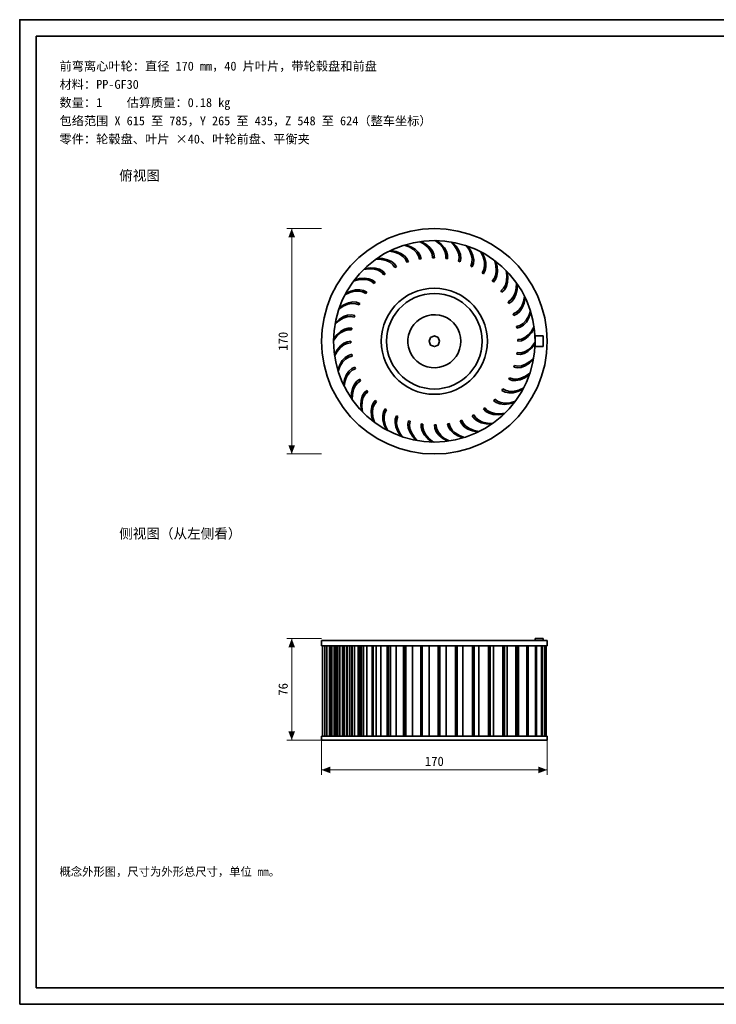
# Model space of a CAD drawing. Header units: millimetres. Extents: x 0 to 420, y 0 to 297.
# Tile 1 of 3: x 0 to 210, y 0 to 297. Entities that reach past the tile are written whole.
import ezdxf
from ezdxf.enums import TextEntityAlignment as Align

# ---------------------------------------------------------------- set-up
doc = ezdxf.new("R2010")
doc.units = ezdxf.units.MM
for name, color, linetype, lineweight, true_color in [('DIM', 7, 'Continuous', 18, 0x1e5aa0), ('FRAME', 7, 'Continuous', 35, 0x3c3c3c), ('OUTLINE', 7, 'Continuous', 35, 0x141414), ('TEXT', 7, 'Continuous', 18, 0x141414)]:
    doc.layers.add(name, color=color, linetype=linetype, lineweight=lineweight, true_color=true_color)
doc.styles.add('ZH', font='simsun.ttc')

msp = doc.modelspace()

# ---------------------------------------------------------------- hatches: boundary and pattern name
at = {"layer": 'DIM'}
for points in [[(82, 234), (81.01, 231.4), (82.99, 231.4)], [(82, 166), (82.99, 168.6), (81.01, 168.6)], [(82, 110.3), (81.01, 107.7), (82.99, 107.7)], [(82, 79.7), (82.99, 82.3), (81.01, 82.3)], [(91, 70.7), (93.6, 69.71), (93.6, 71.69)], [(159, 70.7), (156.4, 71.69), (156.4, 69.71)]]:
    msp.add_hatch(color=7, dxfattribs=at).paths.add_polyline_path(points)

# ---------------------------------------------------------------- linework, layer by layer
for points in [[(91, 234), (80.5, 234)], [(82, 166), (82, 234)], [(91, 166), (80.5, 166)], [(91, 110.3), (80.5, 110.3)], [(82, 79.7), (82, 110.3)], [(91, 79.7), (80.5, 79.7)], [(91, 79.7), (91, 69.2)], [(159, 79.7), (159, 69.2)], [(91, 70.7), (159, 70.7)]]:
    msp.add_lwpolyline(points, dxfattribs=at)
at = {"layer": 'FRAME'}
for points in [[(0, 0), (420, 0), (420, 297), (0, 297)], [(5, 5), (415, 5), (415, 292), (5, 292)]]:
    msp.add_lwpolyline(points, close=True, dxfattribs=at)
at = {"layer": 'OUTLINE'}
for points in [[(159, 200), (158.81, 203.55), (158.26, 207.07), (157.34, 210.51), (156.06, 213.83), (154.44, 217), (152.51, 219.98), (150.27, 222.75), (147.75, 225.27), (144.98, 227.51), (142, 229.44), (138.83, 231.06), (135.51, 232.34), (132.07, 233.26), (128.55, 233.81), (125, 234), (121.45, 233.81), (117.93, 233.26), (114.49, 232.34), (111.17, 231.06), (108, 229.44), (105.02, 227.51), (102.25, 225.27), (99.73, 222.75), (97.49, 219.98), (95.56, 217), (93.94, 213.83), (92.66, 210.51), (91.74, 207.07), (91.19, 203.55), (91, 200), (91.19, 196.45), (91.74, 192.93), (92.66, 189.49), (93.94, 186.17), (95.56, 183), (97.49, 180.02), (99.73, 177.25), (102.25, 174.73), (105.02, 172.49), (108, 170.56), (111.17, 168.94), (114.49, 167.66), (117.93, 166.74), (121.45, 166.19), (125, 166), (128.55, 166.19), (132.07, 166.74), (135.51, 167.66), (138.83, 168.94), (142, 170.56), (144.98, 172.49), (147.75, 174.73), (150.27, 177.25), (152.51, 180.02), (154.44, 183), (156.06, 186.17), (157.34, 189.49), (158.26, 192.93), (158.81, 196.45), (159, 200)], [(155.4, 200), (155.23, 203.18), (154.74, 206.32), (153.91, 209.39), (152.77, 212.36), (151.33, 215.2), (149.59, 217.87), (147.59, 220.34), (145.34, 222.59), (142.87, 224.59), (140.2, 226.33), (137.36, 227.77), (134.39, 228.91), (131.32, 229.74), (128.18, 230.23), (125, 230.4), (121.82, 230.23), (118.68, 229.74), (115.61, 228.91), (112.64, 227.77), (109.8, 226.33), (107.13, 224.59), (104.66, 222.59), (102.41, 220.34), (100.41, 217.87), (98.67, 215.2), (97.23, 212.36), (96.09, 209.39), (95.26, 206.32), (94.77, 203.18), (94.6, 200), (94.77, 196.82), (95.26, 193.68), (96.09, 190.61), (97.23, 187.64), (98.67, 184.8), (100.41, 182.13), (102.41, 179.66), (104.66, 177.41), (107.13, 175.41), (109.8, 173.67), (112.64, 172.23), (115.61, 171.09), (118.68, 170.26), (121.82, 169.77), (125, 169.6), (128.18, 169.77), (131.32, 170.26), (134.39, 171.09), (137.36, 172.23), (140.2, 173.67), (142.87, 175.41), (145.34, 177.41), (147.59, 179.66), (149.59, 182.13), (151.33, 184.8), (152.77, 187.64), (153.91, 190.61), (154.74, 193.68), (155.23, 196.82), (155.4, 200)], [(115.87, 229), (117.37, 228.45)], [(117.89, 228.53), (116.27, 229.12)], [(120.52, 230.07), (121.92, 229.29)], [(122.44, 229.29), (120.93, 230.13)], [(121.92, 229.29), (123.09, 228.32)], [(123.61, 228.32), (122.44, 229.29)], [(125.28, 230.4), (126.54, 229.41)], [(127.05, 229.33), (125.7, 230.39)], [(126.54, 229.41), (127.54, 228.27)], [(128.06, 228.18), (127.05, 229.33)], [(130.03, 229.98), (131.12, 228.81)], [(131.61, 228.65), (130.44, 229.91)], [(131.12, 228.81), (131.93, 227.52)], [(134.66, 228.83), (135.55, 227.5)], [(111.45, 227.21), (113.02, 226.9)], [(113.51, 227.06), (111.82, 227.4)], [(113.02, 226.9), (114.43, 226.34)], [(114.93, 226.5), (113.51, 227.06)], [(114.43, 226.34), (115.5, 225.61)], [(116, 225.77), (114.93, 226.5)], [(116.75, 224.92), (116, 225.77)], [(117.37, 228.45), (118.68, 227.67)], [(119.2, 227.75), (117.89, 228.53)], [(118.68, 227.67), (119.63, 226.78)], [(120.14, 226.86), (119.2, 227.75)], [(119.63, 226.78), (120.24, 225.82)], [(120.75, 225.9), (120.14, 226.86)], [(120.24, 225.82), (120.54, 224.81)], [(121.06, 224.89), (120.75, 225.9)], [(123.09, 228.32), (123.88, 227.29)], [(124.4, 227.29), (123.61, 228.32)], [(123.88, 227.29), (124.34, 226.25)], [(124.34, 226.25), (124.48, 225.2)], [(124.86, 226.25), (124.4, 227.29)], [(125, 225.2), (124.86, 226.25)], [(127.54, 228.27), (128.17, 227.13)], [(128.68, 227.05), (128.06, 228.18)], [(128.17, 227.13), (128.45, 226.03)], [(128.45, 226.03), (128.43, 224.97)], [(128.96, 225.95), (128.68, 227.05)], [(128.94, 224.89), (128.96, 225.95)], [(132.43, 227.36), (131.61, 228.65)], [(131.93, 227.52), (132.37, 226.3)], [(132.37, 226.3), (132.48, 225.17)], [(132.87, 226.14), (132.43, 227.36)], [(132.98, 225.01), (132.87, 226.14)], [(136.01, 227.26), (135.05, 228.69)], [(135.55, 227.5), (136.15, 226.1)], [(136.62, 225.86), (136.01, 227.26)], [(136.15, 226.1), (136.4, 224.83)], [(136.86, 224.59), (136.62, 225.86)], [(139.05, 226.96), (139.72, 225.51)], [(140.14, 225.2), (139.42, 226.76)], [(107.36, 224.76), (108.96, 224.7)], [(109.42, 224.93), (107.7, 225)], [(108.96, 224.7), (110.44, 224.36)], [(110.91, 224.6), (109.42, 224.93)], [(110.44, 224.36), (111.62, 223.81)], [(112.08, 224.05), (110.91, 224.6)], [(111.62, 223.81), (112.49, 223.09)], [(112.96, 223.32), (112.08, 224.05)], [(112.49, 223.09), (113.1, 222.22)], [(113.56, 222.45), (112.96, 223.32)], [(115.5, 225.61), (116.26, 224.76)], [(116.26, 224.76), (116.72, 223.81)], [(116.72, 223.81), (117.21, 223.97)], [(117.21, 223.97), (116.75, 224.92)], [(120.54, 224.81), (121.06, 224.89)], [(124.48, 225.2), (125, 225.2)], [(128.43, 224.97), (128.94, 224.89)], [(132.48, 225.17), (132.29, 224.13)], [(132.29, 224.13), (132.79, 223.97)], [(132.79, 223.97), (132.98, 225.01)], [(136.33, 223.69), (135.98, 222.69)], [(136.4, 224.83), (136.33, 223.69)], [(136.44, 222.45), (136.79, 223.45)], [(136.79, 223.45), (136.86, 224.59)], [(139.72, 225.51), (140.1, 224.03)], [(140.1, 224.03), (140.14, 222.74)], [(140.52, 223.73), (140.14, 225.2)], [(140.56, 222.43), (140.52, 223.73)], [(143.09, 224.43), (143.53, 222.89)], [(143.9, 222.52), (143.43, 224.18)], [(143.53, 222.89), (143.67, 221.37)], [(103.7, 221.69), (105.29, 221.88)], [(105.71, 222.19), (104, 221.98)], [(105.29, 221.88), (106.81, 221.78)], [(107.23, 222.09), (105.71, 222.19)], [(106.81, 221.78), (108.05, 221.43)], [(108.48, 221.73), (107.23, 222.09)], [(108.05, 221.43), (109.03, 220.85)], [(109.46, 221.15), (108.48, 221.73)], [(109.03, 220.85), (109.77, 220.08)], [(110.19, 220.39), (109.46, 221.15)], [(109.77, 220.08), (110.19, 220.39)], [(113.1, 222.22), (113.56, 222.45)], [(135.98, 222.69), (136.44, 222.45)], [(139.89, 221.63), (139.39, 220.69)], [(139.39, 220.69), (139.81, 220.39)], [(139.81, 220.39), (140.31, 221.32)], [(140.14, 222.74), (139.89, 221.63)], [(140.31, 221.32), (140.56, 222.43)], [(143.51, 220.09), (143.09, 219.03)], [(143.67, 221.37), (143.51, 220.09)], [(143.88, 219.72), (144.04, 221.01)], [(144.04, 221.01), (143.9, 222.52)], [(146.69, 221.3), (146.88, 219.71)], [(147.19, 219.29), (146.98, 221)], [(100.57, 218.09), (102.11, 218.53)], [(102.48, 218.9), (100.82, 218.43)], [(102.11, 218.53), (103.63, 218.67)], [(103.99, 219.04), (102.48, 218.9)], [(103.63, 218.67), (104.91, 218.51)], [(105.28, 218.88), (103.99, 219.04)], [(104.91, 218.51), (105.97, 218.09)], [(106.34, 218.46), (105.28, 218.88)], [(105.97, 218.09), (106.81, 217.45)], [(107.18, 217.82), (106.34, 218.46)], [(106.81, 217.45), (107.18, 217.82)], [(143.09, 219.03), (142.45, 218.19)], [(142.45, 218.19), (142.82, 217.82)], [(142.82, 217.82), (143.46, 218.66)], [(143.46, 218.66), (143.88, 219.72)], [(146.43, 216.95), (145.85, 215.97)], [(146.78, 218.19), (146.43, 216.95)], [(146.73, 216.52), (147.09, 217.77)], [(146.88, 219.71), (146.78, 218.19)], [(147.09, 217.77), (147.19, 219.29)], [(149.76, 217.64), (149.7, 216.04)], [(149.93, 215.58), (150, 217.3)], [(98.04, 214.05), (99.49, 214.72)], [(99.8, 215.14), (98.24, 214.42)], [(99.49, 214.72), (100.97, 215.1)], [(101.27, 215.52), (99.8, 215.14)], [(100.97, 215.1), (102.26, 215.14)], [(102.57, 215.56), (101.27, 215.52)], [(102.26, 215.14), (103.37, 214.89)], [(103.68, 215.31), (102.57, 215.56)], [(103.37, 214.89), (104.31, 214.39)], [(104.61, 214.81), (103.68, 215.31)], [(104.31, 214.39), (104.61, 214.81)], [(141, 200), (140.91, 201.67), (140.65, 203.33), (140.22, 204.94), (139.62, 206.51), (138.86, 208), (137.94, 209.4), (136.89, 210.71), (135.71, 211.89), (134.4, 212.94), (133, 213.86), (131.51, 214.62), (129.94, 215.22), (128.33, 215.65), (126.67, 215.91), (125, 216), (123.33, 215.91), (121.67, 215.65), (120.06, 215.22), (118.49, 214.62), (117, 213.86), (115.6, 212.94), (114.29, 211.89), (113.11, 210.71), (112.06, 209.4), (111.14, 208), (110.38, 206.51), (109.78, 204.94), (109.35, 203.33), (109.09, 201.67), (109, 200), (109.09, 198.33), (109.35, 196.67), (109.78, 195.06), (110.38, 193.49), (111.14, 192), (112.06, 190.6), (113.11, 189.29), (114.29, 188.11), (115.6, 187.06), (117, 186.14), (118.49, 185.38), (120.06, 184.78), (121.67, 184.35), (123.33, 184.09), (125, 184), (126.67, 184.09), (128.33, 184.35), (129.94, 184.78), (131.51, 185.38), (133, 186.14), (134.4, 187.06), (135.71, 188.11), (136.89, 189.29), (137.94, 190.6), (138.86, 192), (139.62, 193.49), (140.22, 195.06), (140.65, 196.67), (140.91, 198.33), (141, 200)], [(139.4, 200), (139.32, 201.51), (139.09, 202.99), (138.7, 204.45), (138.16, 205.86), (137.47, 207.2), (136.65, 208.46), (135.7, 209.64), (134.64, 210.7), (133.46, 211.65), (132.2, 212.47), (130.86, 213.16), (129.45, 213.7), (127.99, 214.09), (126.51, 214.32), (125, 214.4), (123.49, 214.32), (122.01, 214.09), (120.55, 213.7), (119.14, 213.16), (117.8, 212.47), (116.54, 211.65), (115.36, 210.7), (114.3, 209.64), (113.35, 208.46), (112.53, 207.2), (111.84, 205.86), (111.3, 204.45), (110.91, 202.99), (110.68, 201.51), (110.6, 200), (110.68, 198.49), (110.91, 197.01), (111.3, 195.55), (111.84, 194.14), (112.53, 192.8), (113.35, 191.54), (114.3, 190.36), (115.36, 189.3), (116.54, 188.35), (117.8, 187.53), (119.14, 186.84), (120.55, 186.3), (122.01, 185.91), (123.49, 185.68), (125, 185.6), (126.51, 185.68), (127.99, 185.91), (129.45, 186.3), (130.86, 186.84), (132.2, 187.53), (133.46, 188.35), (134.64, 189.3), (135.7, 190.36), (136.65, 191.54), (137.47, 192.8), (138.16, 194.14), (138.7, 195.55), (139.09, 197.01), (139.32, 198.49), (139.4, 200)], [(145.85, 215.97), (145.08, 215.23)], [(145.08, 215.23), (145.39, 214.81)], [(145.39, 214.81), (146.15, 215.54)], [(146.15, 215.54), (146.73, 216.52)], [(149.36, 214.56), (148.81, 213.38)], [(149.05, 212.92), (149.6, 214.09)], [(149.7, 216.04), (149.36, 214.56)], [(149.6, 214.09), (149.93, 215.58)], [(97.74, 211.01), (96.31, 210.05)], [(97.5, 210.55), (98.9, 211.15)], [(99.14, 211.62), (97.74, 211.01)], [(98.9, 211.15), (100.17, 211.4)], [(100.41, 211.86), (99.14, 211.62)], [(100.17, 211.4), (101.31, 211.33)], [(101.55, 211.79), (100.41, 211.86)], [(101.31, 211.33), (102.31, 210.98)], [(102.55, 211.44), (101.55, 211.79)], [(102.31, 210.98), (102.55, 211.44)], [(148.09, 212.51), (147.22, 211.9)], [(147.22, 211.9), (147.45, 211.44)], [(147.45, 211.44), (148.32, 212.04)], [(148.81, 213.38), (148.09, 212.51)], [(148.32, 212.04), (149.05, 212.92)], [(151.9, 211.98), (151.34, 210.57)], [(151.5, 210.07), (152.06, 211.49)], [(152.21, 213.55), (151.9, 211.98)], [(152.06, 211.49), (152.4, 213.18)], [(96.17, 209.66), (97.5, 210.55)], [(99.99, 207.98), (98.86, 207.87)], [(101.03, 207.79), (99.99, 207.98)], [(133, 200), (132.91, 201.22), (132.63, 202.41), (132.17, 203.55), (131.54, 204.6), (130.76, 205.55), (129.85, 206.36), (128.82, 207.03), (127.7, 207.53), (126.52, 207.85), (125.31, 207.99), (124.08, 207.95), (122.88, 207.71), (121.73, 207.3), (120.65, 206.71), (119.68, 205.97), (118.83, 205.09), (118.12, 204.09), (117.58, 202.99), (117.21, 201.82), (117.02, 200.61), (117.02, 199.39), (117.21, 198.18), (117.58, 197.01), (118.12, 195.91), (118.83, 194.91), (119.68, 194.03), (120.65, 193.29), (121.73, 192.7), (122.88, 192.29), (124.08, 192.05), (125.31, 192.01), (126.52, 192.15), (127.7, 192.47), (128.82, 192.97), (129.85, 193.64), (130.76, 194.45), (131.54, 195.4), (132.17, 196.45), (132.63, 197.59), (132.91, 198.78), (133, 200)], [(149.76, 208.74), (148.81, 208.28)], [(148.81, 208.28), (148.97, 207.79)], [(148.97, 207.79), (149.92, 208.25)], [(150.61, 209.5), (149.76, 208.74)], [(149.92, 208.25), (150.77, 209)], [(151.34, 210.57), (150.61, 209.5)], [(150.77, 209), (151.5, 210.07)], [(154, 209.13), (153.45, 207.63)], [(153.53, 207.11), (154.12, 208.73)], [(95.02, 205.03), (96.19, 206.12)], [(96.35, 206.61), (95.09, 205.44)], [(96.19, 206.12), (97.48, 206.93)], [(97.64, 207.43), (96.35, 206.61)], [(97.48, 206.93), (98.7, 207.37)], [(98.86, 207.87), (97.64, 207.43)], [(98.7, 207.37), (99.83, 207.48)], [(99.83, 207.48), (100.87, 207.29)], [(100.87, 207.29), (101.03, 207.79)], [(151.78, 205.37), (150.82, 204.76)], [(152.67, 206.32), (151.78, 205.37)], [(151.86, 204.86), (152.75, 205.8)], [(153.45, 207.63), (152.67, 206.32)], [(152.75, 205.8), (153.53, 207.11)], [(95.67, 202.05), (94.61, 200.7)], [(95.59, 201.54), (96.73, 202.54)], [(96.82, 203.06), (95.67, 202.05)], [(96.73, 202.54), (97.87, 203.17)], [(97.95, 203.68), (96.82, 203.06)], [(97.87, 203.17), (98.97, 203.45)], [(99.05, 203.96), (97.95, 203.68)], [(98.97, 203.45), (100.03, 203.43)], [(100.11, 203.94), (99.05, 203.96)], [(100.03, 203.43), (100.11, 203.94)], [(150.82, 204.76), (149.81, 204.46)], [(149.81, 204.46), (149.89, 203.94)], [(149.89, 203.94), (150.9, 204.25)], [(150.9, 204.25), (151.86, 204.86)], [(154.29, 203.08), (153.32, 201.91)], [(153.32, 201.39), (154.29, 202.56)], [(155.07, 204.48), (154.29, 203.08)], [(154.29, 202.56), (155.13, 204.07)], [(94.6, 200.28), (95.59, 201.54)], [(97.71, 199.4), (96.68, 198.61)], [(98.75, 199.86), (97.71, 199.4)], [(97.71, 198.88), (98.75, 199.34)], [(99.8, 200), (98.75, 199.86)], [(98.75, 199.34), (99.8, 199.48)], [(99.8, 199.48), (99.8, 200)], [(126.6, 200), (126.13, 201.13), (125, 201.6), (123.87, 201.13), (123.4, 200), (123.87, 198.87), (125, 198.4), (126.13, 198.87), (126.6, 200)], [(151.25, 200.66), (150.2, 200.52)], [(150.2, 200.52), (150.2, 200)], [(150.2, 200), (151.25, 200.14)], [(152.29, 201.12), (151.25, 200.66)], [(151.25, 200.14), (152.29, 200.6)], [(153.32, 201.91), (152.29, 201.12)], [(152.29, 200.6), (153.32, 201.39)], [(154.33, 197.95), (155.39, 199.3)], [(155.4, 199.72), (154.41, 198.46)], [(155.4, 198.4), (155.4, 201.6)], [(155.4, 201.6), (157.8, 201.6)], [(157.8, 198.4), (157.8, 201.6)], [(95.71, 197.44), (94.87, 195.93)], [(94.93, 195.52), (95.71, 196.92)], [(96.68, 198.61), (95.71, 197.44)], [(95.71, 196.92), (96.68, 198.09)], [(96.68, 198.09), (97.71, 198.88)], [(100.11, 196.06), (99.1, 195.75)], [(100.19, 195.54), (100.11, 196.06)], [(149.97, 196.57), (149.89, 196.06)], [(149.89, 196.06), (150.95, 196.04)], [(151.03, 196.55), (149.97, 196.57)], [(150.95, 196.04), (152.05, 196.32)], [(152.13, 196.83), (151.03, 196.55)], [(152.05, 196.32), (153.18, 196.94)], [(153.27, 197.46), (152.13, 196.83)], [(153.18, 196.94), (154.33, 197.95)], [(154.41, 198.46), (153.27, 197.46)], [(155.4, 198.4), (157.8, 198.4)], [(97.25, 194.2), (96.47, 192.89)], [(96.55, 192.37), (97.33, 193.68)], [(98.14, 195.14), (97.25, 194.2)], [(97.33, 193.68), (98.22, 194.63)], [(99.1, 195.75), (98.14, 195.14)], [(98.22, 194.63), (99.18, 195.24)], [(99.18, 195.24), (100.19, 195.54)], [(152.52, 193.07), (151.3, 192.63)], [(152.36, 192.57), (153.65, 193.39)], [(153.81, 193.88), (152.52, 193.07)], [(153.65, 193.39), (154.91, 194.56)], [(154.98, 194.97), (153.81, 193.88)], [(96.47, 192.89), (95.88, 191.27)], [(96, 190.87), (96.55, 192.37)], [(99.23, 191), (98.5, 189.93)], [(98.66, 189.43), (99.39, 190.5)], [(100.08, 191.75), (99.23, 191)], [(99.39, 190.5), (100.24, 191.26)], [(101.03, 192.21), (100.08, 191.75)], [(100.24, 191.26), (101.19, 191.72)], [(101.19, 191.72), (101.03, 192.21)], [(149.13, 192.71), (148.97, 192.21)], [(148.97, 192.21), (150.01, 192.02)], [(150.17, 192.52), (149.13, 192.71)], [(150.01, 192.02), (151.14, 192.13)], [(151.3, 192.63), (150.17, 192.52)], [(151.14, 192.13), (152.36, 192.57)], [(153.83, 190.34), (152.5, 189.45)], [(97.94, 188.51), (97.6, 186.82)], [(97.79, 186.45), (98.1, 188.02)], [(98.5, 189.93), (97.94, 188.51)], [(98.1, 188.02), (98.66, 189.43)], [(101.68, 187.96), (100.95, 187.08)], [(101.19, 186.62), (101.91, 187.49)], [(102.55, 188.56), (101.68, 187.96)], [(101.91, 187.49), (102.78, 188.1)], [(102.78, 188.1), (102.55, 188.56)], [(147.69, 189.02), (147.45, 188.56)], [(147.45, 188.56), (148.45, 188.21)], [(148.69, 188.67), (147.69, 189.02)], [(148.45, 188.21), (149.59, 188.14)], [(149.83, 188.6), (148.69, 188.67)], [(149.59, 188.14), (150.86, 188.38)], [(151.1, 188.85), (149.83, 188.6)], [(150.86, 188.38), (152.26, 188.99)], [(152.5, 189.45), (151.1, 188.85)], [(152.26, 188.99), (153.69, 189.95)], [(100.07, 184.42), (100, 182.7)], [(100.4, 185.91), (100.07, 184.42)], [(100.3, 183.96), (100.64, 185.44)], [(100.95, 187.08), (100.4, 185.91)], [(100.64, 185.44), (101.19, 186.62)], [(103.85, 184.46), (103.27, 183.48)], [(104.61, 185.19), (103.85, 184.46)], [(104.15, 184.03), (104.92, 184.77)], [(104.92, 184.77), (104.61, 185.19)], [(145.69, 185.61), (145.39, 185.19)], [(145.39, 185.19), (146.32, 184.69)], [(146.63, 185.11), (145.69, 185.61)], [(146.32, 184.69), (147.43, 184.44)], [(147.74, 184.86), (146.63, 185.11)], [(147.43, 184.44), (148.73, 184.48)], [(149.03, 184.9), (147.74, 184.86)], [(148.73, 184.48), (150.2, 184.86)], [(150.51, 185.28), (149.03, 184.9)], [(150.2, 184.86), (151.76, 185.58)], [(151.96, 185.95), (150.51, 185.28)], [(100.24, 182.36), (100.3, 183.96)], [(102.91, 182.23), (102.81, 180.71)], [(103.27, 183.48), (102.91, 182.23)], [(103.12, 180.29), (103.22, 181.81)], [(103.22, 181.81), (103.57, 183.05)], [(103.57, 183.05), (104.15, 184.03)], [(106.54, 181.34), (106.12, 180.28)], [(107.18, 182.18), (106.54, 181.34)], [(106.91, 180.97), (107.55, 181.81)], [(107.55, 181.81), (107.18, 182.18)], [(143.19, 182.55), (142.82, 182.18)], [(142.82, 182.18), (143.66, 181.54)], [(144.03, 181.91), (143.19, 182.55)], [(143.66, 181.54), (144.72, 181.12)], [(145.09, 181.49), (144.03, 181.91)], [(146.37, 181.33), (145.09, 181.49)], [(147.89, 181.47), (146.37, 181.33)], [(147.52, 181.1), (149.18, 181.57)], [(149.43, 181.91), (147.89, 181.47)], [(102.81, 180.71), (103.02, 179)], [(103.31, 178.7), (103.12, 180.29)], [(106.12, 180.28), (105.96, 178.99)], [(105.96, 178.99), (106.1, 177.48)], [(106.33, 178.63), (106.49, 179.91)], [(106.47, 177.11), (106.33, 178.63)], [(106.49, 179.91), (106.91, 180.97)], [(109.69, 178.68), (109.44, 177.57)], [(110.19, 179.61), (109.69, 178.68)], [(109.86, 177.26), (110.11, 178.37)], [(110.11, 178.37), (110.61, 179.31)], [(110.61, 179.31), (110.19, 179.61)], [(140.23, 179.92), (139.81, 179.61)], [(139.81, 179.61), (140.54, 178.85)], [(140.97, 179.15), (140.23, 179.92)], [(140.54, 178.85), (141.52, 178.27)], [(141.95, 178.57), (140.97, 179.15)], [(141.52, 178.27), (142.77, 177.91)], [(143.19, 178.22), (141.95, 178.57)], [(144.71, 178.12), (143.19, 178.22)], [(146.3, 178.31), (144.71, 178.12)], [(144.72, 181.12), (146.01, 180.96)], [(146.01, 180.96), (147.52, 181.1)], [(106.1, 177.48), (106.57, 175.82)], [(106.91, 175.57), (106.47, 177.11)], [(109.44, 177.57), (109.48, 176.27)], [(109.48, 176.27), (109.86, 174.8)], [(109.9, 175.97), (109.86, 177.26)], [(110.28, 174.49), (109.9, 175.97)], [(113.21, 176.55), (113.14, 175.41)], [(113.14, 175.41), (113.38, 174.14)], [(113.56, 177.55), (113.21, 176.55)], [(114.02, 177.31), (113.56, 177.55)], [(113.6, 175.17), (113.67, 176.31)], [(113.67, 176.31), (114.02, 177.31)], [(117.21, 176.03), (117.02, 174.99)], [(117.71, 175.87), (117.21, 176.03)], [(117.52, 174.83), (117.71, 175.87)], [(133.28, 176.19), (132.79, 176.03)], [(132.79, 176.03), (133.25, 175.08)], [(133.74, 175.24), (133.28, 176.19)], [(134.5, 174.39), (133.74, 175.24)], [(136.9, 177.78), (136.44, 177.55)], [(136.44, 177.55), (137.04, 176.68)], [(137.51, 176.91), (136.9, 177.78)], [(137.04, 176.68), (137.92, 175.95)], [(138.38, 176.19), (137.51, 176.91)], [(137.92, 175.95), (139.09, 175.4)], [(139.56, 175.64), (138.38, 176.19)], [(139.09, 175.4), (140.58, 175.07)], [(141.04, 175.3), (139.56, 175.64)], [(142.64, 175.24), (141.04, 175.3)], [(142.77, 177.91), (144.29, 177.81)], [(144.29, 177.81), (146, 178.02)], [(109.86, 174.8), (110.58, 173.24)], [(110.95, 173.04), (110.28, 174.49)], [(113.38, 174.14), (113.99, 172.74)], [(113.85, 173.9), (113.6, 175.17)], [(114.45, 172.5), (113.85, 173.9)], [(113.99, 172.74), (114.95, 171.31)], [(115.34, 171.17), (114.45, 172.5)], [(117.02, 174.99), (117.13, 173.86)], [(117.13, 173.86), (117.57, 172.64)], [(117.63, 173.7), (117.52, 174.83)], [(117.57, 172.64), (118.39, 171.35)], [(118.07, 172.48), (117.63, 173.7)], [(118.88, 171.19), (118.07, 172.48)], [(121.06, 175.11), (121.04, 174.05)], [(121.04, 174.05), (121.32, 172.95)], [(121.57, 175.03), (121.06, 175.11)], [(121.32, 172.95), (121.94, 171.82)], [(121.55, 173.97), (121.57, 175.03)], [(121.83, 172.87), (121.55, 173.97)], [(122.46, 171.73), (121.83, 172.87)], [(125, 174.8), (125.14, 173.75)], [(125.52, 174.8), (125, 174.8)], [(125.14, 173.75), (125.6, 172.71)], [(125.66, 173.75), (125.52, 174.8)], [(125.6, 172.71), (126.39, 171.68)], [(126.12, 172.71), (125.66, 173.75)], [(126.91, 171.68), (126.12, 172.71)], [(129.46, 175.19), (128.94, 175.11)], [(128.94, 175.11), (129.25, 174.1)], [(129.25, 174.1), (129.86, 173.14)], [(129.76, 174.18), (129.46, 175.19)], [(130.37, 173.22), (129.76, 174.18)], [(129.86, 173.14), (130.8, 172.25)], [(131.32, 172.33), (130.37, 173.22)], [(132.63, 171.55), (131.32, 172.33)], [(133.25, 175.08), (134, 174.23)], [(134, 174.23), (135.07, 173.5)], [(135.57, 173.66), (134.5, 174.39)], [(135.07, 173.5), (136.49, 172.94)], [(136.98, 173.1), (135.57, 173.66)], [(136.49, 172.94), (138.18, 172.6)], [(138.55, 172.79), (136.98, 173.1)], [(140.58, 175.07), (142.3, 175)], [(118.39, 171.35), (119.56, 170.09)], [(119.97, 170.02), (118.88, 171.19)], [(121.94, 171.82), (122.95, 170.67)], [(123.46, 170.59), (122.46, 171.73)], [(122.95, 170.67), (124.3, 169.61)], [(124.72, 169.6), (123.46, 170.59)], [(126.39, 171.68), (127.56, 170.71)], [(128.08, 170.71), (126.91, 171.68)], [(127.56, 170.71), (129.07, 169.87)], [(129.48, 169.93), (128.08, 170.71)], [(130.8, 172.25), (132.11, 171.47)], [(132.11, 171.47), (133.73, 170.88)], [(134.13, 171), (132.63, 171.55)], [(155.4, 109.7), (155.4, 110.3)], [(155.4, 110.3), (157.8, 110.3)], [(157.8, 109.7), (157.8, 110.3)], [(91, 109.7), (92.21, 109.7), (93.43, 109.7), (94.64, 109.7), (95.86, 109.7), (97.07, 109.7), (98.29, 109.7), (99.5, 109.7), (100.71, 109.7), (101.93, 109.7), (103.14, 109.7), (104.36, 109.7), (105.57, 109.7), (106.79, 109.7), (108, 109.7), (109.21, 109.7), (110.43, 109.7), (111.64, 109.7), (112.86, 109.7), (114.07, 109.7), (115.29, 109.7), (116.5, 109.7), (117.71, 109.7), (118.93, 109.7), (120.14, 109.7), (121.36, 109.7), (122.57, 109.7), (123.79, 109.7), (125, 109.7), (126.21, 109.7), (127.43, 109.7), (128.64, 109.7), (129.86, 109.7), (131.07, 109.7), (132.29, 109.7), (133.5, 109.7), (134.71, 109.7), (135.93, 109.7), (137.14, 109.7), (138.36, 109.7), (139.57, 109.7), (140.79, 109.7), (142, 109.7), (143.21, 109.7), (144.43, 109.7), (145.64, 109.7), (146.86, 109.7), (148.07, 109.7), (149.29, 109.7), (150.5, 109.7), (151.71, 109.7), (152.93, 109.7), (154.14, 109.7), (155.36, 109.7), (156.57, 109.7), (157.79, 109.7), (159, 109.7)], [(91, 108.1), (91, 109.7)], [(91, 108.1), (92.21, 108.1), (93.43, 108.1), (94.64, 108.1), (95.86, 108.1), (97.07, 108.1), (98.29, 108.1), (99.5, 108.1), (100.71, 108.1), (101.93, 108.1), (103.14, 108.1), (104.36, 108.1), (105.57, 108.1), (106.79, 108.1), (108, 108.1), (109.21, 108.1), (110.43, 108.1), (111.64, 108.1), (112.86, 108.1), (114.07, 108.1), (115.29, 108.1), (116.5, 108.1), (117.71, 108.1), (118.93, 108.1), (120.14, 108.1), (121.36, 108.1), (122.57, 108.1), (123.79, 108.1), (125, 108.1), (126.21, 108.1), (127.43, 108.1), (128.64, 108.1), (129.86, 108.1), (131.07, 108.1), (132.29, 108.1), (133.5, 108.1), (134.71, 108.1), (135.93, 108.1), (137.14, 108.1), (138.36, 108.1), (139.57, 108.1), (140.79, 108.1), (142, 108.1), (143.21, 108.1), (144.43, 108.1), (145.64, 108.1), (146.86, 108.1), (148.07, 108.1), (149.29, 108.1), (150.5, 108.1), (151.71, 108.1), (152.93, 108.1), (154.14, 108.1), (155.36, 108.1), (156.57, 108.1), (157.79, 108.1), (159, 108.1)], [(91.26, 80.9), (91.26, 108.1)], [(91.94, 80.9), (91.94, 108.1)], [(92.57, 80.9), (92.57, 108.1)], [(93.43, 80.9), (93.43, 108.1)], [(93.61, 80.9), (93.61, 108.1)], [(94.11, 80.9), (94.11, 108.1)], [(94.83, 80.9), (94.83, 108.1)], [(95.34, 80.9), (95.34, 108.1)], [(95.61, 80.9), (95.61, 108.1)], [(95.69, 80.9), (95.69, 108.1)], [(95.93, 80.9), (95.93, 108.1)], [(96.55, 80.9), (96.55, 108.1)], [(97.33, 80.9), (97.33, 108.1)], [(97.52, 80.9), (97.52, 108.1)], [(97.8, 80.9), (97.8, 108.1)], [(98.52, 80.9), (98.52, 108.1)], [(98.68, 80.9), (98.68, 108.1)], [(99.39, 80.9), (99.39, 108.1)], [(100, 80.9), (100, 108.1)], [(100.26, 80.9), (100.26, 108.1)], [(100.93, 80.9), (100.93, 108.1)], [(102.08, 80.9), (102.08, 108.1)], [(102.32, 80.9), (102.32, 108.1)], [(102.78, 80.9), (102.78, 108.1)], [(102.81, 80.9), (102.81, 108.1)], [(103.03, 80.9), (103.03, 108.1)], [(103.62, 80.9), (103.62, 108.1)], [(104.65, 80.9), (104.65, 108.1)], [(106.21, 80.9), (106.21, 108.1)], [(106.52, 80.9), (106.52, 108.1)], [(106.6, 80.9), (106.6, 108.1)], [(107.5, 80.9), (107.5, 108.1)], [(108.88, 80.9), (108.88, 108.1)], [(110.8, 80.9), (110.8, 108.1)], [(111.17, 80.9), (111.17, 108.1)], [(111.81, 80.9), (111.81, 108.1)], [(113.5, 80.9), (113.5, 108.1)], [(115.74, 80.9), (115.74, 108.1)], [(116.16, 80.9), (116.16, 108.1)], [(116.45, 80.9), (116.45, 108.1)], [(118.41, 80.9), (118.41, 108.1)], [(120.91, 80.9), (120.91, 108.1)], [(121.37, 80.9), (121.37, 108.1)], [(123.47, 80.9), (123.47, 108.1)], [(126.17, 80.9), (126.17, 108.1)], [(126.67, 80.9), (126.67, 108.1)], [(128.58, 80.9), (128.58, 108.1)], [(131.41, 80.9), (131.41, 108.1)], [(131.92, 80.9), (131.92, 108.1)], [(133.6, 80.9), (133.6, 108.1)], [(136.49, 80.9), (136.49, 108.1)], [(137.01, 80.9), (137.01, 108.1)], [(138.4, 80.9), (138.4, 108.1)], [(141.29, 80.9), (141.29, 108.1)], [(141.8, 80.9), (141.8, 108.1)], [(142.88, 80.9), (142.88, 108.1)], [(145.69, 80.9), (145.69, 108.1)], [(146.18, 80.9), (146.18, 108.1)], [(146.91, 80.9), (146.91, 108.1)], [(149.57, 80.9), (149.57, 108.1)], [(150.04, 80.9), (150.04, 108.1)], [(150.41, 80.9), (150.41, 108.1)], [(152.86, 80.9), (152.86, 108.1)], [(153.28, 80.9), (153.28, 108.1)], [(153.28, 80.9), (153.28, 108.1)], [(155.45, 80.9), (155.45, 108.1)], [(155.82, 80.9), (155.82, 108.1)], [(157.3, 80.9), (157.3, 108.1)], [(157.6, 80.9), (157.6, 108.1)], [(158.35, 80.9), (158.35, 108.1)], [(158.59, 80.9), (158.59, 108.1)], [(158.74, 80.9), (158.74, 108.1)], [(159, 108.1), (159, 109.7)], [(91, 80.9), (92.21, 80.9), (93.43, 80.9), (94.64, 80.9), (95.86, 80.9), (97.07, 80.9), (98.29, 80.9), (99.5, 80.9), (100.71, 80.9), (101.93, 80.9), (103.14, 80.9), (104.36, 80.9), (105.57, 80.9), (106.79, 80.9), (108, 80.9), (109.21, 80.9), (110.43, 80.9), (111.64, 80.9), (112.86, 80.9), (114.07, 80.9), (115.29, 80.9), (116.5, 80.9), (117.71, 80.9), (118.93, 80.9), (120.14, 80.9), (121.36, 80.9), (122.57, 80.9), (123.79, 80.9), (125, 80.9), (126.21, 80.9), (127.43, 80.9), (128.64, 80.9), (129.86, 80.9), (131.07, 80.9), (132.29, 80.9), (133.5, 80.9), (134.71, 80.9), (135.93, 80.9), (137.14, 80.9), (138.36, 80.9), (139.57, 80.9), (140.79, 80.9), (142, 80.9), (143.21, 80.9), (144.43, 80.9), (145.64, 80.9), (146.86, 80.9), (148.07, 80.9), (149.29, 80.9), (150.5, 80.9), (151.71, 80.9), (152.93, 80.9), (154.14, 80.9), (155.36, 80.9), (156.57, 80.9), (157.79, 80.9), (159, 80.9)], [(91, 79.7), (91, 80.9)], [(159, 79.7), (159, 80.9)], [(91, 79.7), (92.21, 79.7), (93.43, 79.7), (94.64, 79.7), (95.86, 79.7), (97.07, 79.7), (98.29, 79.7), (99.5, 79.7), (100.71, 79.7), (101.93, 79.7), (103.14, 79.7), (104.36, 79.7), (105.57, 79.7), (106.79, 79.7), (108, 79.7), (109.21, 79.7), (110.43, 79.7), (111.64, 79.7), (112.86, 79.7), (114.07, 79.7), (115.29, 79.7), (116.5, 79.7), (117.71, 79.7), (118.93, 79.7), (120.14, 79.7), (121.36, 79.7), (122.57, 79.7), (123.79, 79.7), (125, 79.7), (126.21, 79.7), (127.43, 79.7), (128.64, 79.7), (129.86, 79.7), (131.07, 79.7), (132.29, 79.7), (133.5, 79.7), (134.71, 79.7), (135.93, 79.7), (137.14, 79.7), (138.36, 79.7), (139.57, 79.7), (140.79, 79.7), (142, 79.7), (143.21, 79.7), (144.43, 79.7), (145.64, 79.7), (146.86, 79.7), (148.07, 79.7), (149.29, 79.7), (150.5, 79.7), (151.71, 79.7), (152.93, 79.7), (154.14, 79.7), (155.36, 79.7), (156.57, 79.7), (157.79, 79.7), (159, 79.7)]]:
    msp.add_lwpolyline(points, dxfattribs=at)

# ---------------------------------------------------------------- texts
at = {"layer": 'DIM', "style": 'ZH'}
for s, p in [('170', (79.4, 200)), ('76', (79.4, 95))]:
    msp.add_text(s, height=2.8, rotation=90, dxfattribs=at).set_placement(p, align=Align.MIDDLE_CENTER)
msp.add_text('170', height=2.8, dxfattribs=at).set_placement((125, 73.3), align=Align.MIDDLE_CENTER)
at = {"layer": 'TEXT', "style": 'ZH'}
for s, height, p in [('前弯离心叶轮：直径 170 mm，40 片叶片，带轮毂盘和前盘', 2.7, (12, 283)), ('材料：PP-GF30', 2.7, (12, 277.5)), ('数量：1    估算质量：0.18 kg', 2.7, (12, 272)), ('包络范围 X 615 至 785，Y 265 至 435，Z 548 至 624（整车坐标）', 2.7, (12, 266.5)), ('零件：轮毂盘、叶片 ×40、叶轮前盘、平衡夹', 2.7, (12, 261)), ('俯视图', 3, (30, 250)), ('侧视图（从左侧看）', 3, (30, 142)), ('概念外形图，尺寸为外形总尺寸，单位 mm。', 2.5, (12, 40))]:
    msp.add_text(s, height=height, dxfattribs=at).set_placement(p, align=Align.MIDDLE_LEFT)

doc.saveas('drawing.dxf')
